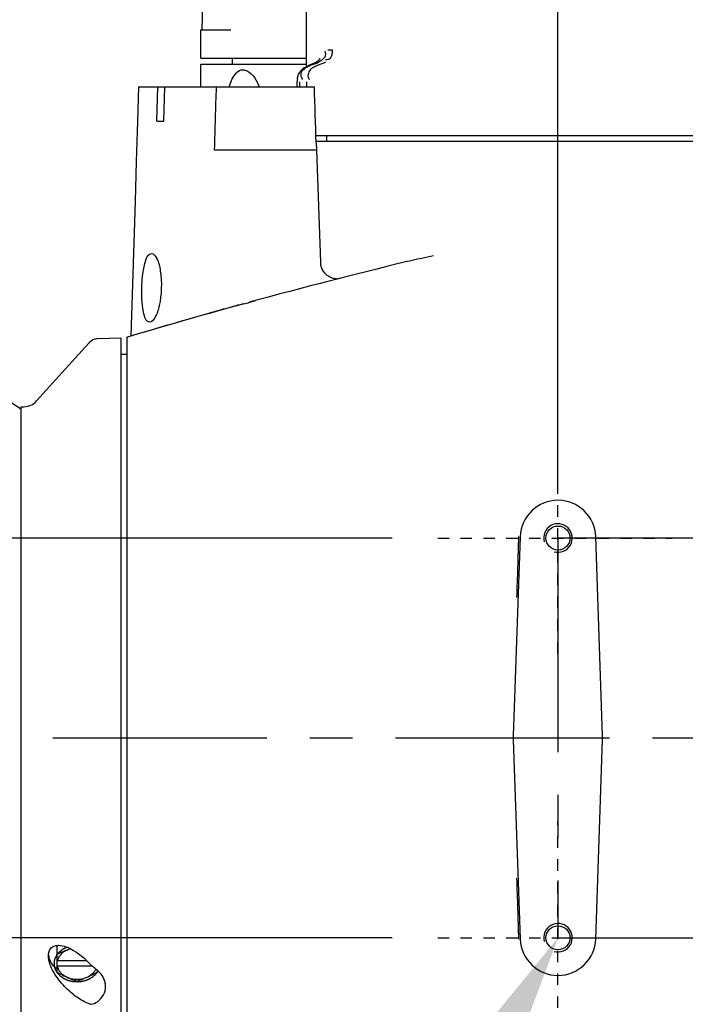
# Model space of a CAD drawing. Header units: millimetres. Extents: x 7426 to 8300, y 124 to 421.
# Tile 42 of 135: x 7996.54 to 8002.37, y 174.31 to 182.93. Entities that reach past the tile are written whole.
import ezdxf
from ezdxf import colors
from ezdxf.entities.mleader import LeaderData, LeaderLine
from ezdxf.math import Vec2, Vec3

# ---------------------------------------------------------------- set-up
doc = ezdxf.new("R2010")
doc.units = ezdxf.units.MM
doc.linetypes.add('BANKLINE1', pattern=[5.5, 4, -1.5])
doc.linetypes.add('CENTER', pattern=[0.6, 0.375, -0.075, 0.075, -0.075])
for name, color, linetype in [('00_COMPONENTS', 7, 'BANKLINE1'), ('DIM', 7, 'Continuous'), ('外形图', 7, 'Continuous')]:
    doc.layers.add(name, color=color, linetype=linetype)
doc.styles.add('微软雅黑', font='msyh.ttc')
doc.dimstyles.new('尺寸标注_1_20比例', dxfattribs={"dimtxt": 2.1, "dimasz": 1.7, "dimexe": 0.5, "dimexo": 0.4, "dimgap": 0.5, "dimtad": 1, "dimdec": 1, "dimlfac": 20, "dimdsep": 46, "dimtxsty": '微软雅黑', "dimcen": 0.09, "dimadec": 0, "dimazin": 0, "dimtp": 0.01, "dimtm": 0.01, "dimtfac": 1, "dimtdec": 1, "dimtofl": 0, "dimtmove": 0, "dimatfit": 3, "dimfxl": 1, "dimtolj": 1, "dimarcsym": 0})

# ---------------------------------------------------------------- blocks, each defined once
blk = doc.blocks.new('*D1483')
at = {"layer": '00_COMPONENTS', "color": 0, "linetype": 'ByBlock', "lineweight": -2, "ltscale": 20}
for p, q in [((8001.2534, 179.8079), (8001.2534, 190.0012)), ((8004.5034, 179.8079), (8004.5034, 190.0012)), ((7999.5534, 189.5012), (7997.8534, 189.5012)), ((8001.2534, 189.5012), (8004.5034, 189.5012)), ((8006.2034, 189.5012), (8007.9034, 189.5012))]:
    blk.add_line(p, q, dxfattribs=at)
at = {"layer": '00_COMPONENTS', "color": 0}
for points in [[(7999.5534, 189.2178), (7999.5534, 189.7845), (8001.2534, 189.5012)], [(8006.2034, 189.7845), (8006.2034, 189.2178), (8004.5034, 189.5012)]]:
    blk.add_solid(points, dxfattribs=at)
at = {"layer": 'Defpoints', "color": 0}
for p in [(8004.5034, 189.5012), (8001.2534, 179.4079), (8004.5034, 179.4079)]:
    blk.add_point(p, dxfattribs=at)
at = {"layer": '00_COMPONENTS', "color": 0, "insert": (8002.9835, 191.0871), "char_height": 2.1, "attachment_point": 5, "style": '微软雅黑'}
blk.add_mtext('\\A1;65', dxfattribs=at)
blk = doc.blocks.new('*D1501')
at = {"layer": '00_COMPONENTS', "color": 0, "linetype": 'ByBlock', "lineweight": -2, "ltscale": 20}
for p, q in [((7995.4597, 180.0891), (7995.4597, 186.2277)), ((7999.8008, 178.3891), (7994.9597, 178.3891)), ((7999.8008, 174.8891), (7994.9597, 174.8891)), ((7995.4597, 173.1891), (7995.4597, 171.4891))]:
    blk.add_line(p, q, dxfattribs=at)
at = {"layer": '00_COMPONENTS', "color": 0}
for points in [[(7995.1764, 180.0891), (7995.7431, 180.0891), (7995.4597, 178.3891)], [(7995.7431, 173.1891), (7995.1764, 173.1891), (7995.4597, 174.8891)]]:
    blk.add_solid(points, dxfattribs=at)
at = {"layer": 'Defpoints', "color": 0}
for p in [(8000.2008, 178.3891), (7995.4597, 174.8891), (8000.2008, 174.8891)]:
    blk.add_point(p, dxfattribs=at)
at = {"layer": '00_COMPONENTS', "color": 0, "insert": (7993.8745, 184.2344), "char_height": 2.1, "attachment_point": 5, "rotation": 90, "style": '微软雅黑'}
blk.add_mtext('\\A1;70', dxfattribs=at)
blk = doc.blocks.new('*D1517')
at = {"layer": 'Defpoints', "color": 0}
for p in [(7990.4534, 189.5012), (8001.2534, 178.3891), (7990.4534, 177.8891)]:
    blk.add_point(p, dxfattribs=at)
at = {"layer": 'DIM', "color": 0, "linetype": 'ByBlock', "lineweight": -2, "ltscale": 20}
for p, q in [((7990.4534, 178.2891), (7990.4534, 190.0012)), ((8001.2534, 178.7891), (8001.2534, 190.0012)), ((7999.5534, 189.5012), (7992.1534, 189.5012))]:
    blk.add_line(p, q, dxfattribs=at)
at = {"layer": 'DIM', "color": 0}
for points in [[(7992.1534, 189.7845), (7992.1534, 189.2178), (7990.4534, 189.5012)], [(7999.5534, 189.2178), (7999.5534, 189.7845), (8001.2534, 189.5012)]]:
    blk.add_solid(points, dxfattribs=at)
at = {"layer": 'DIM', "color": 0, "insert": (7995.8534, 191.0918), "char_height": 2.1, "attachment_point": 5, "style": '微软雅黑'}
blk.add_mtext('\\A1;216', dxfattribs=at)

msp = doc.modelspace()

# ---------------------------------------------------------------- linework, layer by layer
at = {"layer": '00_COMPONENTS', "linetype": 'CENTER', "ltscale": 5}
msp.add_line((8001.2534, 178.3891), (8001.2534, 174.8891), dxfattribs=at)
at = {"layer": '00_COMPONENTS', "linetype": 'CENTER', "ltscale": 20}
for p, q in [((8004.5034, 178.3891), (8001.2534, 178.3891)), ((8001.2534, 174.8891), (8004.5034, 174.8891))]:
    msp.add_line(p, q, dxfattribs=at)
at = {"layer": '外形图', "linetype": 'Continuous'}
for p, q in [((7999.0534, 182.5231), (7999.0534, 184.5391)), ((7998.1284, 182.5891), (7998.1284, 182.8391)), ((7998.1284, 182.8391), (7998.3898, 182.8391)), ((7999.2382, 182.6641), (7999.2786, 182.6641)), ((7998.1284, 182.3391), (7998.1284, 182.5391)), ((7998.1285, 182.5891), (7999.0534, 182.5891)), ((7998.1285, 182.5391), (7999.0534, 182.5391)), ((7998.4034, 182.5391), (7998.4034, 182.5891)), ((7999.1181, 182.5455), (7999.0629, 182.5231)), ((7999.1362, 182.5446), (7999.085, 182.525)), ((7999.126, 182.5489), (7999.1182, 182.5455)), ((7999.1395, 182.5566), (7999.126, 182.5489)), ((7999.1963, 182.5446), (7999.1451, 182.525)), ((7997.5816, 182.3391), (7999.1212, 182.3391)), ((7997.7431, 182.0391), (7997.7506, 182.3391)), ((7997.8032, 182.0391), (7997.8107, 182.3391)), ((7998.9691, 182.3391), (7998.9691, 182.3841)), ((7998.9909, 182.3841), (7998.9909, 182.3391)), ((7999.051, 182.3841), (7999.051, 182.3391)), ((7997.7431, 182.0391), (7997.8032, 182.0391)), ((7999.1345, 181.9141), (8007.9533, 181.9141)), ((7999.2284, 181.9141), (7999.2284, 181.8641)), ((7999.136, 181.8641), (8007.9072, 181.8641)), ((7999.1364, 181.8505), (7999.1383, 181.7891)), ((7998.245, 181.7891), (7999.1414, 181.7891)), ((7999.1762, 180.8012), (7999.1414, 181.7891)), ((7999.6678, 180.7439), (7999.3969, 180.6754)), ((7999.2403, 180.6356), (7999.1592, 180.6148)), ((7999.3197, 180.6558), (7999.2403, 180.6356)), ((7999.3969, 180.6754), (7999.3197, 180.6558)), ((7998.4639, 180.4302), (7998.5034, 180.441)), ((7998.4639, 180.4302), (7998.4878, 180.4367)), ((7998.542, 180.4516), (7998.5539, 180.4549)), ((7998.5539, 180.4549), (7998.5648, 180.4579)), ((7998.5648, 180.4579), (7998.576, 180.4609)), ((7998.2992, 180.3846), (7998.3043, 180.386)), ((7998.4606, 180.4293), (7998.4639, 180.4302)), ((7997.1496, 180.0991), (7997.0284, 179.9641)), ((7997.1496, 180.0991), (7997.0284, 179.9641)), ((7997.4284, 180.1377), (7997.2214, 180.1322)), ((7997.4284, 180.1377), (7997.2214, 180.1322)), ((7997.4284, 180.1377), (7997.4284, 173.1391)), ((7997.4284, 180.1377), (7997.4284, 173.1391)), ((7997.4784, 180.1466), (7997.5363, 180.1641)), ((7997.4784, 180.1466), (7997.4784, 173.1315)), ((7997.5412, 180.1641), (7997.5363, 180.1641)), ((7996.69, 179.5888), (7997.0271, 179.9641)), ((7996.69, 179.5888), (7997.0271, 179.9641)), ((7997.0271, 179.9641), (7997.0284, 179.9641)), ((7997.0271, 179.9641), (7997.0284, 179.9641)), ((7997.4284, 180.0001), (7997.4784, 180.0001)), ((7997.4284, 180.0001), (7997.4784, 180.0001)), ((7996.5534, 179.5141), (7996.5418, 179.5224)), ((7996.5534, 173.7391), (7996.5534, 179.5391)), ((7996.5534, 173.7391), (7996.5534, 179.5391)), ((7996.5534, 179.5391), (7996.5784, 179.5391)), ((7996.5534, 179.5391), (7996.5784, 179.5391)), ((8000.9234, 178.4006), (8000.8625, 176.6565)), ((8001.6443, 176.6565), (8001.5834, 178.4006)), ((8000.8625, 176.6216), (8000.9234, 174.8776)), ((8001.5834, 174.8776), (8001.6443, 176.6216)), ((7996.8684, 174.8195), (7996.875, 174.8225)), ((7996.8684, 174.5881), (7996.8684, 174.8195)), ((7996.8684, 174.7417), (7996.8678, 174.7408)), ((7996.8684, 174.6865), (7996.871, 174.6861)), ((7997.1306, 174.6858), (7996.8684, 174.6858)), ((7997.1303, 174.6861), (7996.871, 174.6861)), ((7996.871, 174.6391), (7996.8684, 174.6396)), ((7997.1784, 174.6391), (7996.871, 174.6391)), ((7997.2184, 174.6063), (7997.2184, 174.5881))]:
    msp.add_line(p, q, dxfattribs=at)
at = {"layer": '外形图', "linetype": 'CENTER', "ltscale": 0.05}
for p, q in [((8001.2534, 177.3759), (8001.2534, 179.4079)), ((8000.2008, 178.3891), (8002.2531, 178.3891)), ((8001.2534, 173.876), (8001.2534, 175.9079)), ((8000.2008, 174.8891), (8002.2531, 174.8891))]:
    msp.add_line(p, q, dxfattribs=at)
at = {"layer": '外形图', "linetype": 'CENTER', "ltscale": 5}
msp.add_line((7969.8307, 176.6391), (8024.6478, 176.6391), dxfattribs=at)
at = {"layer": '外形图', "linetype": 'Continuous'}
for points in [[(7998.238, 185.7171), (7998.2063, 185.0141), (7998.1721, 184.1154), (7998.1436, 183.1753), (7998.135, 182.8391)], [(7999.1362, 182.5446), (7999.1399, 182.546), (7999.1436, 182.5476), (7999.1472, 182.5493), (7999.1508, 182.5511), (7999.1543, 182.553), (7999.1578, 182.555)], [(7999.1598, 182.5735), (7999.1509, 182.5651), (7999.1395, 182.5566)], [(7999.1722, 182.59), (7999.1728, 182.5914), (7999.1722, 182.5904), (7999.1701, 182.5866), (7999.166, 182.5808), (7999.1598, 182.5735)], [(7999.2179, 182.555), (7999.2144, 182.553), (7999.2109, 182.5511), (7999.2073, 182.5493), (7999.2037, 182.5476), (7999.2, 182.546), (7999.1963, 182.5446)], [(7997.5816, 182.3391), (7997.5724, 182.0346), (7997.5618, 181.6848), (7997.5513, 181.3341), (7997.5159, 180.1579)], [(7999.3237, 180.6568), (7999.3181, 180.657), (7999.3111, 180.6575), (7999.3037, 180.6584), (7999.2959, 180.6598), (7999.288, 180.6616), (7999.2799, 180.6639), (7999.2718, 180.6668), (7999.2638, 180.6702), (7999.256, 180.674), (7999.2482, 180.6784), (7999.2407, 180.6833), (7999.2334, 180.6887), (7999.2263, 180.6946), (7999.2196, 180.701), (7999.2131, 180.7079), (7999.2071, 180.7153), (7999.2014, 180.7231), (7999.1962, 180.7315), (7999.1916, 180.7402), (7999.1874, 180.7494), (7999.1838, 180.759), (7999.1809, 180.7689), (7999.1786, 180.7791), (7999.177, 180.7897), (7999.1762, 180.8012)], [(7999.7757, 180.7714), (7999.723, 180.758), (7999.6678, 180.7439)], [(7999.1592, 180.6148), (7999.0761, 180.5933), (7998.9915, 180.5713), (7998.9056, 180.5489), (7998.8183, 180.5258), (7998.729, 180.5021), (7998.6377, 180.4776), (7998.6033, 180.4683)]]:
    msp.add_lwpolyline(points, dxfattribs=at)
for centre in [(8001.2534, 178.3891), (8001.2534, 174.8891)]:
    msp.add_circle(centre, 0.105, dxfattribs=at)
for centre, radius, start, end in [((7999.1655, 182.3141), 0.2258, 110.89588, 116.00762), ((7999.1235, 182.3795), 0.1561, 126.59949, 140.35291), ((8210.2375, 175.8364), 212.076, 178.24293, 178.391586), ((7999.1242, 182.3837), 0.1549, 168.96212, 179.87344), ((7781.4953, 175.3271), 217.7389, 1.716829, 1.845448), ((8008.5419, 143.4874), 38.2909, 105.19849, 106.6959), ((7997.4788, 184.214), 3.9116, 285.18564, 285.95482), ((8008.8539, 142.6537), 39.1793, 105.6282, 106.78344), ((8004.1385, 159.6472), 21.5438, 105.28081, 105.71227), ((7991.878, 173.0039), 8.0152, 54.41758, 64.51415), ((7997.224, 180.0323), 0.1, 135.4794, 138.07691), ((7997.224, 180.0323), 0.1, 135.4794, 138.07691), ((7997.224, 180.0324), 0.0999, 91.50157, 94.09935), ((7997.224, 180.0324), 0.0999, 91.50157, 94.09935), ((7996.5784, 179.6891), 0.15, 270, 318.06596), ((7996.5784, 179.6891), 0.15, 270, 318.06596), ((8001.2534, 178.3891), 0.3302, 2, 178), ((8001.2534, 178.3891), 0.125, 255, 195), ((8001.2534, 174.8891), 0.125, 255, 195), ((8001.2534, 174.8891), 0.3302, 182, 358), ((7996.4121, 176.0292), 1.3617, 289.57675, 290.31037), ((7996.8818, 174.6926), 0.1301, 90.65752, 93.03696), ((7996.8818, 174.6926), 0.1301, 90.65752, 93.03696), ((7996.5115, 175.7641), 1.0787, 294.32891, 295.99582), ((7996.9507, 174.7566), 0.1573, 187.10168, 193.91039), ((7996.9507, 174.7566), 0.1573, 187.10168, 193.91039), ((7997.6673, 176.0457), 1.6622, 241.27332, 241.91559), ((7996.4195, 176.0457), 1.6622, 298.08441, 298.72668)]:
    msp.add_arc(centre, radius, start, end, dxfattribs=at)
for centre, major_axis in [((8001.3623, 176.6391), (0.5002, 0)), ((8001.1445, 176.6391), (-0.5002, 0))]:
    msp.add_ellipse(centre, major_axis=major_axis, ratio=0.999657, start_param=3.106698, end_param=3.176487, dxfattribs=at)
for points, knots in [([(7999.1931, 182.5781), (7999.1973, 182.5815), (7999.2052, 182.5886), (7999.2117, 182.5971), (7999.2143, 182.6016)], [0, 0, 0, 0, 0.511341, 1, 1, 1, 1]), ([(7999.2174, 182.6415), (7999.2169, 182.6431), (7999.2156, 182.6463), (7999.2141, 182.6494), (7999.2133, 182.6509)], [0, 0, 0, 0, 0.484776, 1, 1, 1, 1]), ([(7999.2143, 182.6016), (7999.2156, 182.6039), (7999.2179, 182.6087), (7999.2193, 182.6139), (7999.2198, 182.6166)], [0, 0, 0, 0, 0.499425, 1, 1, 1, 1]), ([(7999.2198, 182.6166), (7999.2205, 182.6205), (7999.2209, 182.629), (7999.2189, 182.6373), (7999.2174, 182.6415)], [0, 0, 0, 0, 0.471655, 1, 1, 1, 1]), ([(7999.2758, 182.6342), (7999.2745, 182.624), (7999.2709, 182.6041), (7999.2576, 182.5873), (7999.2493, 182.5824)], [0, 0, 0, 0, 0.516728, 1, 1, 1, 1]), ([(7999.2786, 182.6641), (7999.2782, 182.6591), (7999.2775, 182.6492), (7999.2765, 182.6392), (7999.2758, 182.6342)], [0, 0, 0, 0, 0.497606, 1, 1, 1, 1]), ([(7999.0494, 182.5076), (7999.0436, 182.5041), (7999.0326, 182.4964), (7999.0228, 182.4872), (7999.0185, 182.4822)], [0, 0, 0, 0, 0.50804, 1, 1, 1, 1]), ([(7999.0304, 182.5048), (7999.0355, 182.5085), (7999.0459, 182.5154), (7999.0572, 182.5208), (7999.0629, 182.5231)], [0, 0, 0, 0, 0.502859, 1, 1, 1, 1]), ([(7999.0665, 182.517), (7999.0636, 182.5156), (7999.0578, 182.5126), (7999.0522, 182.5093), (7999.0494, 182.5076)], [0, 0, 0, 0, 0.496181, 1, 1, 1, 1]), ([(7999.1095, 182.5076), (7999.1067, 182.5059), (7999.1013, 182.5023), (7999.096, 182.4985), (7999.0935, 182.4964)], [0, 0, 0, 0, 0.501606, 1, 1, 1, 1]), ([(7999.1451, 182.525), (7999.1391, 182.5227), (7999.127, 182.5175), (7999.1153, 182.5112), (7999.1095, 182.5076)], [0, 0, 0, 0, 0.484277, 1, 1, 1, 1]), ([(7999.1578, 182.555), (7999.1616, 182.5573), (7999.1696, 182.562), (7999.1774, 182.5669), (7999.1813, 182.5696)], [0, 0, 0, 0, 0.486609, 1, 1, 1, 1]), ([(7999.1813, 182.5696), (7999.1834, 182.5709), (7999.1873, 182.5737), (7999.1912, 182.5766), (7999.1931, 182.5781)], [0, 0, 0, 0, 0.500606, 1, 1, 1, 1]), ([(7999.2278, 182.5753), (7999.2263, 182.575), (7999.2231, 182.5747), (7999.22, 182.5745), (7999.2183, 182.5745)], [0, 0, 0, 0, 0.485939, 1, 1, 1, 1]), ([(7999.2493, 182.5824), (7999.2462, 182.5805), (7999.2393, 182.5774), (7999.2318, 182.5758), (7999.2278, 182.5753)], [0, 0, 0, 0, 0.467499, 1, 1, 1, 1]), ([(7998.3762, 182.3377), (7998.3824, 182.3599), (7998.401, 182.4196), (7998.4518, 182.4891), (7998.4946, 182.4891)], [0, 0, 0, 0, 0.349585, 1, 1, 1, 1]), ([(7998.4946, 182.4891), (7998.5075, 182.4891), (7998.5784, 182.4664), (7998.6156, 182.3934), (7998.6383, 182.3394)], [0, 0, 0, 0, 0.179932, 1, 1, 1, 1]), ([(7998.9722, 182.4134), (7998.9733, 182.4193), (7998.9763, 182.4311), (7998.9808, 182.4424), (7998.9834, 182.4478)], [0, 0, 0, 0, 0.499944, 1, 1, 1, 1]), ([(7998.9834, 182.4478), (7998.986, 182.4534), (7998.992, 182.4643), (7998.9994, 182.4743), (7999.0033, 182.4791)], [0, 0, 0, 0, 0.499757, 1, 1, 1, 1]), ([(7999.0067, 182.4636), (7999.0037, 182.4565), (7999.0005, 182.4396), (7999.006, 182.4232), (7999.0102, 182.4154)], [0, 0, 0, 0, 0.465578, 1, 1, 1, 1]), ([(7999.0185, 182.4822), (7999.0161, 182.4794), (7999.0116, 182.4735), (7999.0081, 182.467), (7999.0067, 182.4636)], [0, 0, 0, 0, 0.507447, 1, 1, 1, 1]), ([(7999.0102, 182.4154), (7999.0111, 182.4136), (7999.0132, 182.41), (7999.0156, 182.4066), (7999.0168, 182.4049)], [0, 0, 0, 0, 0.484753, 1, 1, 1, 1]), ([(7999.0703, 182.4154), (7999.0713, 182.4136), (7999.0734, 182.41), (7999.0757, 182.4066), (7999.077, 182.4049)], [0, 0, 0, 0, 0.484753, 1, 1, 1, 1]), ([(7997.6796, 180.2796), (7997.6457, 180.2796), (7997.6093, 180.4219), (7997.6079, 180.5802), (7997.6192, 180.7409), (7997.6614, 180.8796), (7997.6959, 180.8796)], [0, 0, 0, 0, 0.159858, 0.498607, 0.837144, 1, 1, 1, 1]), ([(7997.6959, 180.8796), (7997.7156, 180.8796), (7997.7563, 180.819), (7997.7663, 180.7663), (7997.7725, 180.7281)], [0, 0, 0, 0, 0.337565, 1, 1, 1, 1]), ([(8000.1638, 180.8591), (8000.1294, 180.852), (7999.9997, 180.825), (7999.8704, 180.7958), (7999.7761, 180.7715)], [0, 0, 0, 0, 0.265105, 1, 1, 1, 1]), ([(7997.7725, 180.7281), (7997.7888, 180.6282), (7997.7812, 180.4808), (7997.7406, 180.3365), (7997.6992, 180.2796), (7997.6796, 180.2796)], [0, 0, 0, 0, 0.637565, 0.875965, 1, 1, 1, 1]), ([(7998.6034, 180.468), (7998.6033, 180.4633), (7998.5767, 180.4655), (7998.566, 180.4566), (7998.554, 180.4531)], [0, 0, 0, 0, 0.27396, 1, 1, 1, 1]), ([(7998.576, 180.4609), (7998.5827, 180.4627), (7998.5902, 180.4616), (7998.6021, 180.4701), (7998.6034, 180.468)], [0, 0, 0, 0, 0.737042, 1, 1, 1, 1]), ([(7996.7934, 174.7312), (7996.7934, 174.7553), (7996.8063, 174.8054), (7996.8543, 174.8215), (7996.8749, 174.8226)], [0, 0, 0, 0, 0.539928, 1, 1, 1, 1]), ([(7996.7934, 174.7312), (7996.7934, 174.7553), (7996.8063, 174.8054), (7996.8543, 174.8215), (7996.8749, 174.8226)], [0, 0, 0, 0, 0.539928, 1, 1, 1, 1]), ([(7996.9584, 174.8061), (7996.9562, 174.8052), (7996.9516, 174.8033), (7996.9466, 174.8012), (7996.9432, 174.7998), (7996.9415, 174.7991), (7996.9398, 174.7984), (7996.9377, 174.7972), (7996.935, 174.7959), (7996.9318, 174.7942), (7996.9286, 174.7926), (7996.926, 174.7912), (7996.9238, 174.7901), (7996.9223, 174.7892), (7996.9208, 174.7882), (7996.9179, 174.7863), (7996.9144, 174.7841), (7996.9109, 174.7819), (7996.909, 174.7806), (7996.9075, 174.7797), (7996.9061, 174.7785), (7996.9042, 174.7771), (7996.901, 174.7745), (7996.8977, 174.7719), (7996.8949, 174.7697), (7996.8938, 174.7688), (7996.8928, 174.7681), (7996.892, 174.7673), (7996.8906, 174.7659), (7996.8886, 174.764), (7996.8862, 174.7616), (7996.8838, 174.7593), (7996.8818, 174.7574), (7996.8802, 174.7558), (7996.8791, 174.7546), (7996.878, 174.7533), (7996.8759, 174.7507), (7996.8727, 174.7468), (7996.8698, 174.7434), (7996.8684, 174.7417)], [0, 0, 0, 0, 0.0625, 0.125, 0.140625, 0.15625, 0.171875, 0.1875, 0.21875, 0.25, 0.28125, 0.3125, 0.328125, 0.34375, 0.359375, 0.375, 0.4375, 0.46875, 0.484375, 0.5, 0.515625, 0.53125, 0.5625, 0.625, 0.640625, 0.65625, 0.664062, 0.671875, 0.6875, 0.71875, 0.75, 0.78125, 0.8125, 0.828125, 0.84375, 0.859375, 0.875, 0.9375, 1, 1, 1, 1]), ([(7996.8803, 174.8228), (7996.9272, 174.8233), (7997.0298, 174.7781), (7997.1097, 174.7092), (7997.1496, 174.666)], [0, 0, 0, 0, 0.443376, 1, 1, 1, 1]), ([(7996.8803, 174.8228), (7996.9272, 174.8233), (7997.0298, 174.7781), (7997.1097, 174.7092), (7997.1496, 174.666)], [0, 0, 0, 0, 0.443376, 1, 1, 1, 1]), ([(7996.9559, 174.7812), (7996.95, 174.7785), (7996.9265, 174.7682), (7996.9027, 174.7588), (7996.8848, 174.7521)], [0, 0, 0, 0, 0.253386, 1, 1, 1, 1]), ([(7996.9559, 174.7812), (7996.9504, 174.7787), (7996.9298, 174.7683), (7996.9112, 174.7537), (7996.8998, 174.7409)], [0, 0, 0, 0, 0.260071, 1, 1, 1, 1]), ([(7996.9883, 174.7926), (7996.9855, 174.7919), (7996.9745, 174.7888), (7996.9637, 174.7847), (7996.9559, 174.7812)], [0, 0, 0, 0, 0.252965, 1, 1, 1, 1]), ([(7997.1496, 174.3118), (7997.1117, 174.3249), (7997.0344, 174.369), (7996.9277, 174.4622), (7996.8357, 174.581), (7996.7934, 174.6812), (7996.7934, 174.7312)], [0, 0, 0, 0, 0.210561, 0.459926, 0.737828, 1, 1, 1, 1]), ([(7997.1496, 174.3118), (7997.1117, 174.3249), (7997.0344, 174.369), (7996.9277, 174.4622), (7996.8357, 174.581), (7996.7934, 174.6812), (7996.7934, 174.7312)], [0, 0, 0, 0, 0.210561, 0.459926, 0.737828, 1, 1, 1, 1]), ([(7996.8682, 174.6164), (7996.8594, 174.6232), (7996.8281, 174.6508), (7996.8054, 174.6889), (7996.798, 174.7187)], [0, 0, 0, 0, 0.265142, 1, 1, 1, 1]), ([(7996.8682, 174.6164), (7996.8594, 174.6232), (7996.8281, 174.6508), (7996.8054, 174.6889), (7996.798, 174.7187)], [0, 0, 0, 0, 0.265142, 1, 1, 1, 1]), ([(7996.8678, 174.7408), (7996.866, 174.7377), (7996.8634, 174.7331), (7996.8599, 174.7269), (7996.8573, 174.7223), (7996.8552, 174.7184), (7996.8534, 174.7153), (7996.8521, 174.7129), (7996.851, 174.711), (7996.8506, 174.7093), (7996.8501, 174.7076), (7996.8496, 174.7055), (7996.8487, 174.7022), (7996.8475, 174.6979), (7996.8462, 174.6929), (7996.8448, 174.6878), (7996.8437, 174.6836), (7996.8429, 174.6809), (7996.8426, 174.6796), (7996.8424, 174.6788), (7996.8424, 174.6777), (7996.8424, 174.6764), (7996.8424, 174.6747), (7996.8424, 174.6725), (7996.8424, 174.67), (7996.8424, 174.6665), (7996.8424, 174.6622), (7996.8424, 174.6579), (7996.8425, 174.6545), (7996.8425, 174.6519), (7996.8425, 174.6497), (7996.8425, 174.648), (7996.8425, 174.6467), (7996.8425, 174.6456), (7996.8427, 174.6448), (7996.8431, 174.6435), (7996.8438, 174.6408), (7996.845, 174.6366), (7996.8464, 174.6315), (7996.8478, 174.6265), (7996.8489, 174.6223), (7996.8499, 174.6189), (7996.8504, 174.6168), (7996.8509, 174.6151), (7996.8513, 174.6134), (7996.8525, 174.6115), (7996.8538, 174.6091), (7996.8556, 174.606), (7996.8579, 174.602), (7996.8606, 174.5973), (7996.8628, 174.5934), (7996.8646, 174.5903), (7996.866, 174.5879), (7996.8671, 174.5859), (7996.8679, 174.5846), (7996.8683, 174.5838), (7996.8686, 174.5832), (7996.8692, 174.5827), (7996.8698, 174.582), (7996.8709, 174.5808), (7996.8725, 174.5791), (7996.8744, 174.577), (7996.8769, 174.5743), (7996.8801, 174.5709), (7996.8839, 174.5668), (7996.8871, 174.5633), (7996.8897, 174.5606), (7996.8916, 174.5585), (7996.8931, 174.5568), (7996.8948, 174.5557), (7996.8965, 174.5545), (7996.8985, 174.5531), (7996.9018, 174.5508), (7996.9059, 174.5479), (7996.9108, 174.5444), (7996.9157, 174.541), (7996.9197, 174.5381), (7996.9224, 174.5362), (7996.9236, 174.5354), (7996.9244, 174.5348), (7996.9256, 174.5342), (7996.927, 174.5336), (7996.929, 174.5327), (7996.9313, 174.5317), (7996.9342, 174.5304), (7996.938, 174.5286), (7996.9428, 174.5265), (7996.9475, 174.5243), (7996.9513, 174.5226), (7996.9542, 174.5213), (7996.9566, 174.5202), (7996.9585, 174.5194), (7996.9599, 174.5187), (7996.9611, 174.5182), (7996.9621, 174.5179), (7996.9637, 174.5175), (7996.9671, 174.5167), (7996.9723, 174.5153), (7996.9786, 174.5137), (7996.9849, 174.5121), (7996.9901, 174.5108), (7996.9943, 174.5097), (7996.9969, 174.509), (7996.999, 174.5085), (7997.0011, 174.5079), (7997.0038, 174.5077), (7997.0071, 174.5075), (7997.0115, 174.5071), (7997.017, 174.5066), (7997.0236, 174.5061), (7997.0324, 174.5054), (7997.039, 174.5048), (7997.0434, 174.5045)], [0, 0, 0, 0, 0.03125, 0.046875, 0.0625, 0.078125, 0.085938, 0.09375, 0.101562, 0.105469, 0.109375, 0.117188, 0.125, 0.140625, 0.15625, 0.171875, 0.1875, 0.195312, 0.197266, 0.199219, 0.203125, 0.207031, 0.210938, 0.21875, 0.226562, 0.234375, 0.25, 0.265625, 0.273438, 0.28125, 0.289062, 0.292969, 0.296875, 0.300781, 0.302734, 0.304688, 0.3125, 0.328125, 0.34375, 0.359375, 0.375, 0.382812, 0.390625, 0.394531, 0.398438, 0.40625, 0.414062, 0.421875, 0.4375, 0.453125, 0.46875, 0.476562, 0.484375, 0.492188, 0.496094, 0.498047, 0.5, 0.501953, 0.503906, 0.507812, 0.515625, 0.523438, 0.53125, 0.546875, 0.5625, 0.578125, 0.585938, 0.59375, 0.601562, 0.605469, 0.609375, 0.617188, 0.625, 0.640625, 0.65625, 0.671875, 0.6875, 0.695312, 0.697266, 0.699219, 0.703125, 0.707031, 0.710938, 0.71875, 0.726562, 0.734375, 0.75, 0.765625, 0.773438, 0.78125, 0.789062, 0.792969, 0.796875, 0.800781, 0.802734, 0.804688, 0.8125, 0.828125, 0.84375, 0.859375, 0.875, 0.882812, 0.890625, 0.894531, 0.898438, 0.90625, 0.914062, 0.921875, 0.9375, 0.953125, 0.96875, 1, 1, 1, 1]), ([(7996.8998, 174.7409), (7996.8927, 174.733), (7996.8806, 174.7158), (7996.8732, 174.696), (7996.871, 174.6861)], [0, 0, 0, 0, 0.510986, 1, 1, 1, 1]), ([(7996.871, 174.6391), (7996.8732, 174.6292), (7996.8806, 174.6094), (7996.8927, 174.5923), (7996.8998, 174.5843)], [0, 0, 0, 0, 0.489014, 1, 1, 1, 1]), ([(7996.8848, 174.5792), (7996.8907, 174.576), (7996.9141, 174.5637), (7996.9379, 174.5521), (7996.9559, 174.544)], [0, 0, 0, 0, 0.252332, 1, 1, 1, 1]), ([(7996.8998, 174.5843), (7996.9035, 174.5802), (7996.9199, 174.5638), (7996.9399, 174.5512), (7996.9559, 174.544)], [0, 0, 0, 0, 0.240975, 1, 1, 1, 1]), ([(7997.0434, 174.5045), (7997.048, 174.5048), (7997.055, 174.5053), (7997.0643, 174.506), (7997.0701, 174.5064), (7997.0748, 174.5067), (7997.0777, 174.507), (7997.0797, 174.5071), (7997.0809, 174.5072), (7997.082, 174.5075), (7997.0834, 174.5078), (7997.0857, 174.5083), (7997.0886, 174.509), (7997.0931, 174.51), (7997.0989, 174.5113), (7997.1046, 174.5126), (7997.1091, 174.5136), (7997.112, 174.5142), (7997.1143, 174.5147), (7997.1157, 174.5151), (7997.1169, 174.5153), (7997.1179, 174.5157), (7997.1198, 174.5164), (7997.1224, 174.5175), (7997.1267, 174.5191), (7997.132, 174.5212), (7997.1373, 174.5233), (7997.1415, 174.525), (7997.1447, 174.5263), (7997.1474, 174.5273), (7997.1492, 174.5281), (7997.1503, 174.5285), (7997.1511, 174.5288), (7997.1518, 174.5292), (7997.1527, 174.5298), (7997.1544, 174.5308), (7997.1567, 174.5322), (7997.1596, 174.5339), (7997.1633, 174.5362), (7997.1671, 174.5384), (7997.1709, 174.5407), (7997.1737, 174.5424), (7997.1765, 174.5441), (7997.1789, 174.5455), (7997.1805, 174.5465), (7997.1814, 174.5471), (7997.1822, 174.5478), (7997.1832, 174.5487), (7997.1848, 174.5501), (7997.1867, 174.5518), (7997.1899, 174.5546), (7997.1938, 174.5581), (7997.1978, 174.5616), (7997.2009, 174.5643), (7997.2029, 174.5661), (7997.2045, 174.5675), (7997.2055, 174.5684), (7997.2063, 174.569), (7997.2069, 174.5698), (7997.208, 174.5713), (7997.2096, 174.5733), (7997.212, 174.5765), (7997.2151, 174.5806), (7997.2201, 174.5871), (7997.2238, 174.592), (7997.2262, 174.5953)], [0, 0, 0, 0, 0.0625, 0.09375, 0.125, 0.140625, 0.15625, 0.164062, 0.167969, 0.171875, 0.179688, 0.1875, 0.203125, 0.21875, 0.25, 0.28125, 0.296875, 0.3125, 0.320312, 0.328125, 0.332031, 0.335938, 0.34375, 0.359375, 0.375, 0.40625, 0.4375, 0.453125, 0.46875, 0.484375, 0.492188, 0.496094, 0.5, 0.503906, 0.507812, 0.515625, 0.53125, 0.546875, 0.5625, 0.59375, 0.609375, 0.625, 0.640625, 0.65625, 0.664062, 0.667969, 0.671875, 0.679688, 0.6875, 0.703125, 0.71875, 0.75, 0.78125, 0.796875, 0.8125, 0.820312, 0.828125, 0.832031, 0.835938, 0.84375, 0.859375, 0.875, 0.90625, 0.9375, 1, 1, 1, 1]), ([(7997.1309, 174.544), (7997.1364, 174.5465), (7997.157, 174.557), (7997.1756, 174.5715), (7997.187, 174.5843)], [0, 0, 0, 0, 0.260071, 1, 1, 1, 1]), ([(7997.1309, 174.544), (7997.1369, 174.5467), (7997.1609, 174.5578), (7997.1844, 174.5698), (7997.202, 174.5792)], [0, 0, 0, 0, 0.247444, 1, 1, 1, 1]), ([(7997.187, 174.5843), (7997.1891, 174.5867), (7997.197, 174.5962), (7997.2037, 174.6069), (7997.2076, 174.6152)], [0, 0, 0, 0, 0.255813, 1, 1, 1, 1]), ([(7997.2934, 174.4625), (7997.2934, 174.4753), (7997.2867, 174.5292), (7997.2528, 174.5774), (7997.2214, 174.6038)], [0, 0, 0, 0, 0.237866, 1, 1, 1, 1]), ([(7997.2934, 174.4625), (7997.2934, 174.4753), (7997.2867, 174.5292), (7997.2528, 174.5774), (7997.2214, 174.6038)], [0, 0, 0, 0, 0.237866, 1, 1, 1, 1]), ([(7997.2262, 174.5953), (7997.2265, 174.5957), (7997.2268, 174.5962), (7997.2272, 174.5968), (7997.2274, 174.5972), (7997.2277, 174.5978), (7997.2279, 174.5981)], [0, 0, 0, 0, 0.5, 0.625, 0.75, 1, 1, 1, 1]), ([(7996.9559, 174.544), (7996.9632, 174.5407), (7996.992, 174.5281), (7997.0213, 174.5168), (7997.0434, 174.509)], [0, 0, 0, 0, 0.254121, 1, 1, 1, 1]), ([(7996.9559, 174.544), (7996.9626, 174.541), (7996.9905, 174.5302), (7997.0208, 174.5257), (7997.0434, 174.5257)], [0, 0, 0, 0, 0.245107, 1, 1, 1, 1]), ([(7997.0434, 174.509), (7997.0507, 174.5116), (7997.0802, 174.5223), (7997.1093, 174.5343), (7997.1309, 174.544)], [0, 0, 0, 0, 0.246076, 1, 1, 1, 1]), ([(7997.0434, 174.5257), (7997.051, 174.5257), (7997.0809, 174.5272), (7997.1106, 174.5348), (7997.1309, 174.544)], [0, 0, 0, 0, 0.254778, 1, 1, 1, 1]), ([(7997.2214, 174.329), (7997.2429, 174.3451), (7997.2796, 174.3845), (7997.2934, 174.4373), (7997.2934, 174.4625)], [0, 0, 0, 0, 0.515825, 1, 1, 1, 1]), ([(7997.2214, 174.329), (7997.2429, 174.3451), (7997.2796, 174.3845), (7997.2934, 174.4373), (7997.2934, 174.4625)], [0, 0, 0, 0, 0.515825, 1, 1, 1, 1]), ([(7997.1496, 174.3118), (7997.155, 174.3099), (7997.1803, 174.306), (7997.2058, 174.3174), (7997.2214, 174.329)], [0, 0, 0, 0, 0.22495, 1, 1, 1, 1]), ([(7997.1496, 174.3118), (7997.155, 174.3099), (7997.1803, 174.306), (7997.2058, 174.3174), (7997.2214, 174.329)], [0, 0, 0, 0, 0.22495, 1, 1, 1, 1])]:
    msp.add_open_spline(points, degree=3, knots=knots, dxfattribs=at)
for points in [[(7999.0935, 182.4964), (7999.0716, 182.4789), (7999.0571, 182.4402), (7999.0703, 182.4154)], [(7997.2169, 180.132), (7997.1934, 180.1303), (7997.1693, 180.1192), (7997.1527, 180.1024)], [(7997.2169, 180.132), (7997.1934, 180.1303), (7997.1693, 180.1192), (7997.1527, 180.1024)], [(8000.9079, 178.4012), (8000.9026, 178.2234), (8000.8972, 178.0457), (8000.8916, 177.8679)], [(8000.8916, 175.4103), (8000.8972, 175.2325), (8000.9026, 175.0548), (8000.9079, 174.877)], [(7997.2214, 174.6038), (7997.1972, 174.6242), (7997.1711, 174.6428), (7997.1496, 174.666)], [(7997.2214, 174.6038), (7997.1972, 174.6242), (7997.1711, 174.6428), (7997.1496, 174.666)]]:
    msp.add_open_spline(points, degree=3, dxfattribs=at)

# ---------------------------------------------------------------- dimensions: what is measured, and where the dimension line sits
at = {"layer": '00_COMPONENTS', "linetype": 'ByBlock', "ltscale": 20}
dim = msp.add_linear_dim(base=(8004.5034, 189.5012), p1=(8001.2534, 179.4079), p2=(8004.5034, 179.4079), dimstyle='尺寸标注_1_20比例', override={"dimtofl": 1}, dxfattribs=at)
dim.commit()
dim.dimension.update_dxf_attribs({"geometry": '*D1483', "text_midpoint": (8002.9835, 189.5012), "dimtype": 160})
dim = msp.add_linear_dim(base=(7995.4597, 174.8891), p1=(8000.2008, 178.3891), p2=(8000.2008, 174.8891), angle=90, dimstyle='尺寸标注_1_20比例', dxfattribs=at)
dim.commit()
dim.dimension.update_dxf_attribs({"geometry": '*D1501', "text_midpoint": (7995.4597, 184.2344), "dimtype": 160})
at = {"layer": 'DIM', "linetype": 'ByBlock', "ltscale": 20}
dim = msp.add_linear_dim(base=(7990.4534, 189.5012), p1=(8001.2534, 178.3891), p2=(7990.4534, 177.8891), dimstyle='尺寸标注_1_20比例', dxfattribs=at)
dim.commit()
dim.dimension.update_dxf_attribs({"geometry": '*D1517', "text_midpoint": (7995.8534, 191.0918)})

# ---------------------------------------------------------------- leaders
at = {"layer": '外形图'}
ml = msp.add_multileader_mtext('Standard', dxfattribs=at)
ml.set_content('4×M5{\\A1;\\C256;深度10}', style='微软雅黑')
ml.set_leader_properties()
ml.build(insert=Vec2(0, 0))
ml.multileader.update_dxf_attribs({"text_left_attachment_type": 5, "text_right_attachment_type": 5, "dogleg_length": 0.15, "arrow_head_size": 1.7})
ctx = ml.context
ctx.base_point, ctx.char_height, ctx.arrow_head_size, ctx.landing_gap_size, ctx.plane_origin = Vec3(7977.0602, 163.1659), 2.1, 1.7, 0.3, Vec3(8001.2558, 174.8919)
ctx.left_attachment, ctx.right_attachment, ctx.text_align_type = 5, 5, 2
notes = []
notes.append((ctx, [(0, (1, 1, 0), (7994.5058, 163.1659), (-1, 0), 0.15, [(0, [(8001.2558, 174.8919)], 0, [])])]))
ctx.mtext.insert, ctx.mtext.alignment, ctx.mtext.flow_direction = Vec3(7994.0558, 165.8827), 3, 5
for ctx, leaders in notes:
    for number, flags, end, landing, length, lines in leaders:
        leader = LeaderData()
        leader.index, (leader.has_last_leader_line, leader.has_dogleg_vector, leader.attachment_direction) = number, flags
        leader.last_leader_point, leader.dogleg_vector, leader.dogleg_length = Vec3(end), Vec3(landing), length
        for number, points, colour, breaks in lines:
            line = LeaderLine()
            line.index, line.vertices, line.color, line.breaks = number, Vec3.list(points), colors.encode_raw_color(colour), breaks
            leader.lines.append(line)
        ctx.leaders.append(leader)

doc.saveas('drawing.dxf')
